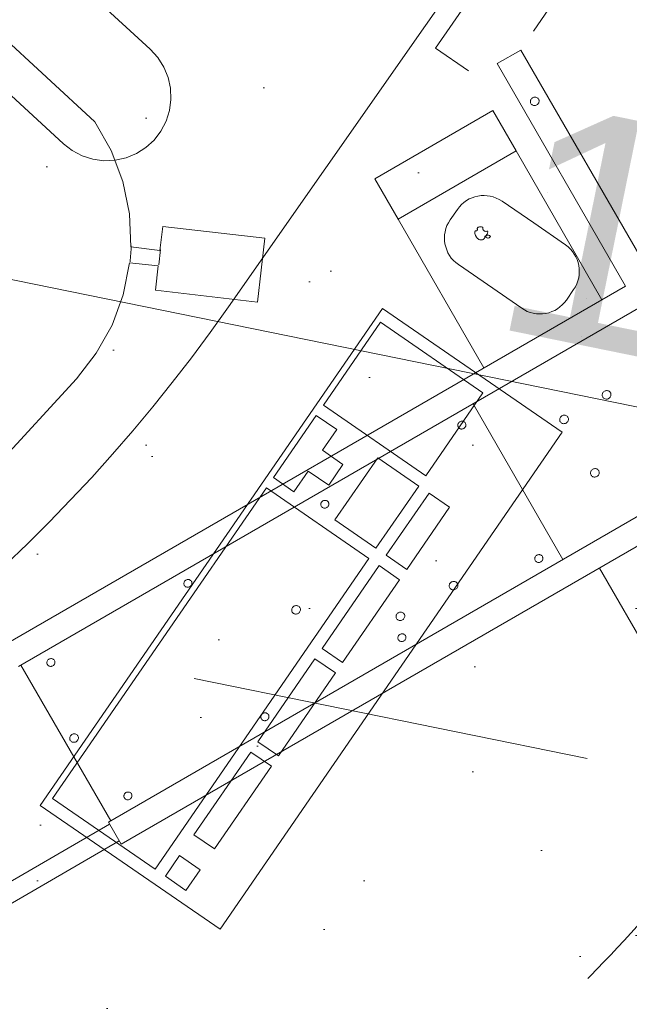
# Model space of a CAD drawing. Header units: millimetres. Extents: x -28656 to 67349, y -24410 to 39654.
# Tile 120 of 146: x 33715 to 34190, y 13414 to 14181. Entities that reach past the tile are written whole.
import ezdxf

# ---------------------------------------------------------------- set-up
doc = ezdxf.new("R2010")
doc.units = ezdxf.units.MM
doc.header["$MEASUREMENT"] = 0
for name, pattern in [('B0701', [234.119993, 155.999994, -78.119999]), ('B0703', [468.700004, 312.5, -156.200004]), ('Wipeout_Contour', [1000, 0, -1000])]:
    doc.linetypes.add(name, pattern=pattern)
for name, color, linetype in [('00 Bestaand', 7, 'Continuous'), ('New_43 Vloerafwerking', 7, 'Continuous'), ('New_43 Vloerafwerking Afdek-arcering', 7, 'Continuous'), ('New_82 Interieur', 7, 'Continuous'), ('New_83 Losse inrichting', 7, 'Continuous'), ('New_84 Vaste inrichting', 7, 'Continuous'), ('New_84 Vaste inrichting Afdek-arcering', 7, 'Continuous'), ('New_84 Vaste inrichting Doorsnede-arcering', 7, 'Continuous'), ('New_Info Algemeen', 7, 'Continuous'), ('New_Info Algemeen 2D arcering', 7, 'Continuous')]:
    doc.layers.add(name, color=color, linetype=linetype)
doc.styles.add('GENERATED_STYLE_2', font='txt')
doc.dimstyles.new('GENERATED_STYLE__1', dxfattribs={"dimtxt": 179.999995, "dimasz": 142.5, "dimexe": 0.18, "dimexo": 0.0625, "dimgap": 0.09, "dimtad": 1, "dimdec": 0, "dimzin": 0, "dimdsep": 46, "dimtxsty": 'GENERATED_STYLE_2', "dimblk": 'ARROWHEAD_11', "dimblk1": 'ARROWHEAD_11', "dimblk2": 'ARROWHEAD_11', "dimcen": 0.09, "dimse1": 1, "dimse2": 1, "dimclrd": 1, "dimclre": 1, "dimclrt": 2, "dimadec": 1, "dimazin": 0, "dimtfac": 1, "dimtdec": 4, "dimtmove": 0, "dimatfit": 3, "dimfxl": 1, "dimtolj": 1, "dimtzin": 0, "dimarcsym": 0})

# ---------------------------------------------------------------- blocks, each defined once
blk = doc.blocks.new('Slab_2_1', base_point=(25896.48, 17144.84))
at = {"layer": 'New_43 Vloerafwerking Afdek-arcering', "linetype": 'Continuous', "lineweight": 0, "true_color": 0x000000}
h = blk.add_hatch(dxfattribs=at)
h.set_pattern_fill('910_Puntjes_B_0001', color=18, style=0, pattern_type=2)
h.set_pattern_definition([(45, (0, 400), (-127.2792, 127.2792), [0, -120, 0, -180]), (110, (400, 400), (169.1447, 61.5636), [0, -88, 0, -152])])
h.paths.add_polyline_path([(25896.48, 17144.84), (30574.23, 16193.15), (30808.08, 14866.91), (30896.64, 14364.66), (30932.22, 14370.93, 0.668179), (34377.55, 13607.12), (34377.65, 13607.05), (34612.83, 13942.92), (33897.01, 14444.33), (34190.52, 15885.2), (34199.02, 15926.96), (33470.31, 16377.03), (33580.53, 16918.98), (31954.14, 17249.86), (32153.59, 18230.18), (26357.51, 19410.87), (26028.46, 17793.54)])
at = {"layer": 'New_43 Vloerafwerking', "color": 1, "linetype": 'Continuous', "lineweight": 0, "flags": 128}
blk.add_lwpolyline([(25896.48, 17144.84), (30574.23, 16193.15), (30808.08, 14866.91), (30896.64, 14364.66), (30932.22, 14370.93, 0.668179), (34377.55, 13607.12), (34377.65, 13607.05), (34612.83, 13942.92), (33897.01, 14444.33), (34190.52, 15885.2), (34199.02, 15926.96), (33470.31, 16377.03), (33580.53, 16918.98), (31954.14, 17249.86), (32153.59, 18230.18), (26357.51, 19410.87), (26028.46, 17793.54)], format="xyb", close=True, dxfattribs=at)
blk = doc.blocks.new('Slab_3_1', base_point=(25896.48, 17144.84))
at = {"layer": 'New_84 Vaste inrichting', "color": 1, "linetype": 'Continuous', "lineweight": 0, "flags": 128}
blk.add_lwpolyline([(25896.48, 17144.84), (30574.23, 16193.15), (30808.08, 14866.91), (30843.66, 14873.18), (30932.22, 14370.93, 0.668179), (34377.55, 13607.12), (34377.65, 13607.05), (34612.83, 13942.92), (33897.01, 14444.33), (34190.52, 15885.2), (34199.02, 15926.96), (33470.31, 16377.03), (33580.53, 16918.98), (31952.52, 17241.9), (32153.59, 18230.18), (26357.51, 19410.87), (26028.46, 17793.54)], format="xyb", close=True, dxfattribs=at)
blk = doc.blocks.new('Wall_15_1', base_point=(31154.32, 13755.67))
at = {"layer": 'New_84 Vaste inrichting Doorsnede-arcering', "linetype": 'Continuous', "lineweight": 0, "true_color": 0x000000}
h = blk.add_hatch(dxfattribs=at)
h.set_pattern_fill('325_Houtachtig_plaatmate_E0', color=18, style=0, pattern_type=2)
h.set_pattern_definition([(357.36006, (0, 0), (2.302964, 49.946935), [])])
h.paths.add_polyline_path([(31136.95, 13745.75, 0.550209), (34394.04, 13595.58), (34377.65, 13607.05, -0.550209), (31154.32, 13755.67)])
at = {"layer": 'New_84 Vaste inrichting', "color": 9, "linetype": 'Continuous', "lineweight": 0}
for radius in [1910, 1930]:
    blk.add_arc((32813.07, 14702.58), radius, 209.72013, 325, dxfattribs=at)
blk = doc.blocks.new('Wall_23_1', base_point=(34649.85, 13960.92))
at = {"layer": 'New_84 Vaste inrichting', "color": 9, "linetype": 'Continuous', "lineweight": 0, "flags": 128}
for points in [[(34649.85, 13960.92), (33936.96, 14460.09)], [(33896.97, 14444.14), (34629.2, 13931.43)], [(34629.2, 13931.43), (34639.53, 13946.17)]]:
    blk.add_lwpolyline(points, dxfattribs=at)
blk = doc.blocks.new('onderstel Hettich elektrisch verstelbaar_2')
at = {"layer": 'New_84 Vaste inrichting', "color": 1, "linetype": 'Continuous', "lineweight": 0}
for p, q in [((21.25, 649.99), (0, 649.99)), ((0, 649.99), (0, 69.99)), ((21.25, 449.99), (21.25, 649.99)), ((148.75, 620), (42.5, 620)), ((42.5, 620), (42.5, 583.8)), ((148.75, 583.8), (148.75, 620)), ((7.17, 609.99), (7.21, 610.5)), ((7.21, 609.49), (7.17, 609.99)), ((7.21, 610.5), (7.34, 611)), ((7.34, 608.99), (7.21, 609.49)), ((7.34, 611), (7.55, 611.47)), ((7.55, 608.52), (7.34, 608.99)), ((7.55, 611.47), (7.83, 611.9)), ((7.83, 608.08), (7.55, 608.52)), ((7.83, 611.9), (8.18, 612.29)), ((8.18, 607.7), (7.83, 608.08)), ((8.18, 612.29), (8.6, 612.62)), ((8.6, 607.36), (8.18, 607.7)), ((8.6, 612.62), (9.06, 612.89)), ((9.06, 607.1), (8.6, 607.36)), ((9.06, 612.89), (9.56, 613.08)), ((9.56, 606.9), (9.06, 607.1)), ((9.56, 613.08), (10.09, 613.2)), ((10.09, 606.78), (9.56, 606.9)), ((10.09, 613.2), (10.62, 613.24)), ((10.62, 606.74), (10.09, 606.78)), ((10.62, 613.24), (11.16, 613.2)), ((11.16, 606.78), (10.62, 606.74)), ((11.16, 613.2), (11.69, 613.08)), ((11.69, 606.9), (11.16, 606.78)), ((11.69, 613.08), (12.19, 612.89)), ((12.19, 607.1), (11.69, 606.9)), ((12.19, 612.89), (12.65, 612.62)), ((12.65, 607.36), (12.19, 607.1)), ((12.65, 612.62), (13.07, 612.29)), ((13.07, 607.7), (12.65, 607.36)), ((13.07, 612.29), (13.42, 611.9)), ((13.42, 608.08), (13.07, 607.7)), ((13.42, 611.9), (13.7, 611.47)), ((13.7, 608.52), (13.42, 608.08)), ((13.7, 611.47), (13.91, 611)), ((13.91, 608.99), (13.7, 608.52)), ((13.91, 611), (14.04, 610.5)), ((14.04, 609.49), (13.91, 608.99)), ((14.04, 610.5), (14.08, 609.99)), ((14.08, 609.99), (14.04, 609.49)), ((42.5, 583.8), (42.5, 449.99)), ((148.75, 583.8), (42.5, 583.8)), ((148.75, 449.99), (148.75, 583.8)), ((579.06, 449.99), (21.25, 449.99)), ((21.25, 429.99), (579.06, 429.99)), ((170, 429.99), (170, 289.99)), ((576.94, 289.99), (576.94, 429.99)), ((183.36, 421.76), (183.68, 422.12)), ((183.68, 422.12), (184.06, 422.42)), ((184.06, 422.42), (184.49, 422.67)), ((184.49, 422.67), (184.95, 422.85)), ((184.95, 422.85), (185.44, 422.96)), ((185.44, 422.96), (185.94, 422.99)), ((185.94, 422.99), (186.44, 422.96)), ((186.44, 422.96), (186.92, 422.85)), ((186.92, 422.85), (187.38, 422.67)), ((187.38, 422.67), (187.81, 422.42)), ((187.81, 422.42), (188.19, 422.12)), ((188.19, 422.12), (188.52, 421.76)), ((306.61, 421.76), (306.93, 422.12)), ((306.93, 422.12), (307.31, 422.42)), ((307.31, 422.42), (307.74, 422.67)), ((307.74, 422.67), (308.2, 422.85)), ((308.2, 422.85), (308.69, 422.96)), ((308.69, 422.96), (309.19, 422.99)), ((309.19, 422.99), (309.69, 422.96)), ((309.69, 422.96), (310.17, 422.85)), ((310.17, 422.85), (310.63, 422.67)), ((310.63, 422.67), (311.06, 422.42)), ((311.06, 422.42), (311.44, 422.12)), ((311.44, 422.12), (311.77, 421.76)), ((429.86, 421.76), (430.18, 422.12)), ((430.18, 422.12), (430.56, 422.42)), ((430.56, 422.42), (430.99, 422.67)), ((430.99, 422.67), (431.45, 422.85)), ((431.45, 422.85), (431.94, 422.96)), ((431.94, 422.96), (432.44, 422.99)), ((432.44, 422.99), (432.94, 422.96)), ((432.94, 422.96), (433.42, 422.85)), ((433.42, 422.85), (433.88, 422.67)), ((433.88, 422.67), (434.31, 422.42)), ((434.31, 422.42), (434.69, 422.12)), ((434.69, 422.12), (435.02, 421.76)), ((553.11, 421.76), (553.43, 422.12)), ((553.43, 422.12), (553.81, 422.42)), ((553.81, 422.42), (554.24, 422.67)), ((554.24, 422.67), (554.7, 422.85)), ((554.7, 422.85), (555.19, 422.96)), ((555.19, 422.96), (555.69, 422.99)), ((555.69, 422.99), (556.19, 422.96)), ((556.19, 422.96), (556.67, 422.85)), ((556.67, 422.85), (557.13, 422.67)), ((557.13, 422.67), (557.56, 422.42)), ((557.56, 422.42), (557.94, 422.12)), ((557.94, 422.12), (558.27, 421.76)), ((182.75, 419.99), (182.79, 420.46)), ((182.79, 419.52), (182.75, 419.99)), ((182.79, 420.46), (182.91, 420.92)), ((182.91, 419.07), (182.79, 419.52)), ((182.91, 420.92), (183.1, 421.36)), ((183.1, 418.63), (182.91, 419.07)), ((183.1, 421.36), (183.36, 421.76)), ((183.36, 418.23), (183.1, 418.63)), ((183.68, 417.87), (183.36, 418.23)), ((184.06, 417.57), (183.68, 417.87)), ((184.49, 417.32), (184.06, 417.57)), ((184.95, 417.14), (184.49, 417.32)), ((185.44, 417.03), (184.95, 417.14)), ((185.94, 416.99), (185.44, 417.03)), ((186.44, 417.03), (185.94, 416.99)), ((186.92, 417.14), (186.44, 417.03)), ((187.38, 417.32), (186.92, 417.14)), ((187.81, 417.57), (187.38, 417.32)), ((188.19, 417.87), (187.81, 417.57)), ((188.52, 418.23), (188.19, 417.87)), ((188.52, 421.76), (188.78, 421.36)), ((188.78, 418.63), (188.52, 418.23)), ((188.78, 421.36), (188.97, 420.92)), ((188.97, 419.07), (188.78, 418.63)), ((188.97, 420.92), (189.09, 420.46)), ((189.09, 419.52), (188.97, 419.07)), ((189.09, 420.46), (189.12, 419.99)), ((189.12, 419.99), (189.09, 419.52)), ((306, 419.99), (306.04, 420.46)), ((306.04, 419.52), (306, 419.99)), ((306.04, 420.46), (306.16, 420.92)), ((306.16, 419.07), (306.04, 419.52)), ((306.16, 420.92), (306.35, 421.36)), ((306.35, 418.63), (306.16, 419.07)), ((306.35, 421.36), (306.61, 421.76)), ((306.61, 418.23), (306.35, 418.63)), ((306.93, 417.87), (306.61, 418.23)), ((307.31, 417.57), (306.93, 417.87)), ((307.74, 417.32), (307.31, 417.57)), ((308.2, 417.14), (307.74, 417.32)), ((308.69, 417.03), (308.2, 417.14)), ((309.19, 416.99), (308.69, 417.03)), ((309.69, 417.03), (309.19, 416.99)), ((310.17, 417.14), (309.69, 417.03)), ((310.63, 417.32), (310.17, 417.14)), ((311.06, 417.57), (310.63, 417.32)), ((311.44, 417.87), (311.06, 417.57)), ((311.77, 418.23), (311.44, 417.87)), ((311.77, 421.76), (312.03, 421.36)), ((312.03, 418.63), (311.77, 418.23)), ((312.03, 421.36), (312.22, 420.92)), ((312.22, 419.07), (312.03, 418.63)), ((312.22, 420.92), (312.34, 420.46)), ((312.34, 419.52), (312.22, 419.07)), ((312.34, 420.46), (312.38, 419.99)), ((312.38, 419.99), (312.34, 419.52)), ((429.25, 419.99), (429.29, 420.46)), ((429.29, 419.52), (429.25, 419.99)), ((429.29, 420.46), (429.41, 420.92)), ((429.41, 419.07), (429.29, 419.52)), ((429.41, 420.92), (429.6, 421.36)), ((429.6, 418.63), (429.41, 419.07)), ((429.6, 421.36), (429.86, 421.76)), ((429.86, 418.23), (429.6, 418.63)), ((430.18, 417.87), (429.86, 418.23)), ((430.56, 417.57), (430.18, 417.87)), ((430.99, 417.32), (430.56, 417.57)), ((431.45, 417.14), (430.99, 417.32)), ((431.94, 417.03), (431.45, 417.14)), ((432.44, 416.99), (431.94, 417.03)), ((432.94, 417.03), (432.44, 416.99)), ((433.42, 417.14), (432.94, 417.03)), ((433.88, 417.32), (433.42, 417.14)), ((434.31, 417.57), (433.88, 417.32)), ((434.69, 417.87), (434.31, 417.57)), ((435.02, 418.23), (434.69, 417.87)), ((435.02, 421.76), (435.28, 421.36)), ((435.28, 418.63), (435.02, 418.23)), ((435.28, 421.36), (435.47, 420.92)), ((435.47, 419.07), (435.28, 418.63)), ((435.47, 420.92), (435.59, 420.46)), ((435.59, 419.52), (435.47, 419.07)), ((435.59, 420.46), (435.63, 419.99)), ((435.63, 419.99), (435.59, 419.52)), ((552.5, 419.99), (552.54, 420.46)), ((552.54, 419.52), (552.5, 419.99)), ((552.54, 420.46), (552.66, 420.92)), ((552.66, 419.07), (552.54, 419.52)), ((552.66, 420.92), (552.85, 421.36)), ((552.85, 418.63), (552.66, 419.07)), ((552.85, 421.36), (553.11, 421.76)), ((553.11, 418.23), (552.85, 418.63)), ((553.43, 417.87), (553.11, 418.23)), ((553.81, 417.57), (553.43, 417.87)), ((554.24, 417.32), (553.81, 417.57)), ((554.7, 417.14), (554.24, 417.32)), ((555.19, 417.03), (554.7, 417.14)), ((555.69, 416.99), (555.19, 417.03)), ((556.19, 417.03), (555.69, 416.99)), ((556.67, 417.14), (556.19, 417.03)), ((557.13, 417.32), (556.67, 417.14)), ((557.56, 417.57), (557.13, 417.32)), ((557.94, 417.87), (557.56, 417.57)), ((558.27, 418.23), (557.94, 417.87)), ((558.27, 421.76), (558.53, 421.36)), ((558.53, 418.63), (558.27, 418.23)), ((558.53, 421.36), (558.72, 420.92)), ((558.72, 419.07), (558.53, 418.63)), ((558.72, 420.92), (558.84, 420.46)), ((558.84, 419.52), (558.72, 419.07)), ((558.84, 420.46), (558.88, 419.99)), ((558.88, 419.99), (558.84, 419.52)), ((73.05, 383.99), (73.09, 384.5)), ((73.09, 383.49), (73.05, 383.99)), ((73.09, 384.5), (73.22, 385)), ((73.22, 382.99), (73.09, 383.49)), ((73.22, 385), (73.42, 385.47)), ((73.42, 385.47), (73.71, 385.9)), ((73.71, 385.9), (74.06, 386.29)), ((74.06, 386.29), (74.47, 386.62)), ((74.47, 386.62), (74.93, 386.89)), ((74.93, 386.89), (75.43, 387.08)), ((75.43, 387.08), (75.96, 387.2)), ((75.96, 387.2), (76.5, 387.24)), ((76.5, 387.24), (77.04, 387.2)), ((77.04, 387.2), (77.57, 387.08)), ((77.57, 387.08), (78.07, 386.89)), ((78.07, 386.89), (78.53, 386.62)), ((78.53, 386.62), (78.94, 386.29)), ((78.94, 386.29), (79.29, 385.9)), ((79.29, 385.9), (79.58, 385.47)), ((79.58, 385.47), (79.78, 385)), ((79.78, 385), (79.91, 384.5)), ((79.91, 383.49), (79.78, 382.99)), ((79.91, 384.5), (79.95, 383.99)), ((79.95, 383.99), (79.91, 383.49)), ((111.3, 383.99), (111.34, 384.5)), ((111.34, 383.49), (111.3, 383.99)), ((111.34, 384.5), (111.47, 385)), ((111.47, 382.99), (111.34, 383.49)), ((111.47, 385), (111.67, 385.47)), ((111.67, 385.47), (111.96, 385.9)), ((111.96, 385.9), (112.31, 386.29)), ((112.31, 386.29), (112.72, 386.62)), ((112.72, 386.62), (113.18, 386.89)), ((113.18, 386.89), (113.68, 387.08)), ((113.68, 387.08), (114.21, 387.2)), ((114.21, 387.2), (114.75, 387.24)), ((114.75, 387.24), (115.29, 387.2)), ((115.29, 387.2), (115.82, 387.08)), ((115.82, 387.08), (116.32, 386.89)), ((116.32, 386.89), (116.78, 386.62)), ((116.78, 386.62), (117.19, 386.29)), ((117.19, 386.29), (117.54, 385.9)), ((117.54, 385.9), (117.83, 385.47)), ((117.83, 385.47), (118.03, 385)), ((118.03, 385), (118.16, 384.5)), ((118.16, 383.49), (118.03, 382.99)), ((118.16, 384.5), (118.2, 383.99)), ((118.2, 383.99), (118.16, 383.49)), ((73.42, 382.52), (73.22, 382.99)), ((73.71, 382.08), (73.42, 382.52)), ((74.06, 381.7), (73.71, 382.08)), ((74.47, 381.36), (74.06, 381.7)), ((74.93, 381.1), (74.47, 381.36)), ((75.43, 380.9), (74.93, 381.1)), ((75.96, 380.78), (75.43, 380.9)), ((76.5, 380.74), (75.96, 380.78)), ((77.04, 380.78), (76.5, 380.74)), ((77.57, 380.9), (77.04, 380.78)), ((78.07, 381.1), (77.57, 380.9)), ((78.53, 381.36), (78.07, 381.1)), ((78.94, 381.7), (78.53, 381.36)), ((79.29, 382.08), (78.94, 381.7)), ((79.58, 382.52), (79.29, 382.08)), ((79.78, 382.99), (79.58, 382.52)), ((111.67, 382.52), (111.47, 382.99)), ((111.96, 382.08), (111.67, 382.52)), ((112.31, 381.7), (111.96, 382.08)), ((112.72, 381.36), (112.31, 381.7)), ((113.18, 381.1), (112.72, 381.36)), ((113.68, 380.9), (113.18, 381.1)), ((114.21, 380.78), (113.68, 380.9)), ((114.75, 380.74), (114.21, 380.78)), ((115.29, 380.78), (114.75, 380.74)), ((115.82, 380.9), (115.29, 380.78)), ((116.32, 381.1), (115.82, 380.9)), ((116.78, 381.36), (116.32, 381.1)), ((117.19, 381.7), (116.78, 381.36)), ((117.54, 382.08), (117.19, 381.7)), ((117.83, 382.52), (117.54, 382.08)), ((118.03, 382.99), (117.83, 382.52)), ((366.3, 359.99), (366.34, 360.5)), ((366.34, 360.5), (366.47, 361)), ((366.47, 361), (366.67, 361.47)), ((366.67, 361.47), (366.96, 361.9)), ((366.96, 361.9), (367.31, 362.29)), ((367.31, 362.29), (367.72, 362.62)), ((367.72, 362.62), (368.18, 362.89)), ((368.18, 362.89), (368.68, 363.08)), ((368.68, 363.08), (369.21, 363.2)), ((369.21, 363.2), (369.75, 363.24)), ((369.75, 363.24), (370.29, 363.2)), ((370.29, 363.2), (370.82, 363.08)), ((370.82, 363.08), (371.32, 362.89)), ((371.32, 362.89), (371.78, 362.62)), ((371.78, 362.62), (372.19, 362.29)), ((372.19, 362.29), (372.54, 361.9)), ((372.54, 361.9), (372.83, 361.47)), ((372.83, 361.47), (373.03, 361)), ((373.03, 361), (373.16, 360.5)), ((373.16, 360.5), (373.2, 359.99)), ((566.05, 359.99), (566.09, 360.5)), ((566.09, 360.5), (566.22, 361)), ((566.22, 361), (566.42, 361.47)), ((566.42, 361.47), (566.71, 361.9)), ((566.71, 361.9), (567.06, 362.29)), ((567.06, 362.29), (567.47, 362.62)), ((567.47, 362.62), (567.93, 362.89)), ((567.93, 362.89), (568.43, 363.08)), ((568.43, 363.08), (568.96, 363.2)), ((568.96, 363.2), (569.5, 363.24)), ((569.5, 363.24), (570.04, 363.2)), ((570.04, 363.2), (570.57, 363.08)), ((570.57, 363.08), (571.07, 362.89)), ((571.07, 362.89), (571.53, 362.62)), ((571.53, 362.62), (571.94, 362.29)), ((571.94, 362.29), (572.29, 361.9)), ((572.29, 361.9), (572.58, 361.47)), ((572.58, 361.47), (572.78, 361)), ((572.78, 361), (572.91, 360.5)), ((572.91, 360.5), (572.95, 359.99)), ((366.34, 359.49), (366.3, 359.99)), ((366.47, 358.99), (366.34, 359.49)), ((366.67, 358.52), (366.47, 358.99)), ((366.96, 358.08), (366.67, 358.52)), ((367.31, 357.7), (366.96, 358.08)), ((367.72, 357.36), (367.31, 357.7)), ((368.18, 357.1), (367.72, 357.36)), ((368.68, 356.9), (368.18, 357.1)), ((369.21, 356.78), (368.68, 356.9)), ((369.75, 356.74), (369.21, 356.78)), ((370.29, 356.78), (369.75, 356.74)), ((370.82, 356.9), (370.29, 356.78)), ((371.32, 357.1), (370.82, 356.9)), ((371.78, 357.36), (371.32, 357.1)), ((372.19, 357.7), (371.78, 357.36)), ((372.54, 358.08), (372.19, 357.7)), ((372.83, 358.52), (372.54, 358.08)), ((373.03, 358.99), (372.83, 358.52)), ((373.16, 359.49), (373.03, 358.99)), ((373.2, 359.99), (373.16, 359.49)), ((566.09, 359.49), (566.05, 359.99)), ((566.22, 358.99), (566.09, 359.49)), ((566.42, 358.52), (566.22, 358.99)), ((566.71, 358.08), (566.42, 358.52)), ((567.06, 357.7), (566.71, 358.08)), ((567.47, 357.36), (567.06, 357.7)), ((567.93, 357.1), (567.47, 357.36)), ((568.43, 356.9), (567.93, 357.1)), ((568.96, 356.78), (568.43, 356.9)), ((569.5, 356.74), (568.96, 356.78)), ((570.04, 356.78), (569.5, 356.74)), ((570.57, 356.9), (570.04, 356.78)), ((571.07, 357.1), (570.57, 356.9)), ((571.53, 357.36), (571.07, 357.1)), ((571.94, 357.7), (571.53, 357.36)), ((572.29, 358.08), (571.94, 357.7)), ((572.58, 358.52), (572.29, 358.08)), ((572.78, 358.99), (572.58, 358.52)), ((572.91, 359.49), (572.78, 358.99)), ((572.95, 359.99), (572.91, 359.49)), ((111.47, 337), (111.67, 337.47)), ((111.67, 337.47), (111.96, 337.9)), ((111.96, 337.9), (112.31, 338.29)), ((112.31, 338.29), (112.72, 338.62)), ((112.72, 338.62), (113.18, 338.89)), ((113.18, 338.89), (113.68, 339.08)), ((113.68, 339.08), (114.21, 339.2)), ((114.21, 339.2), (114.75, 339.24)), ((114.75, 339.24), (115.29, 339.2)), ((115.29, 339.2), (115.82, 339.08)), ((115.82, 339.08), (116.32, 338.89)), ((116.32, 338.89), (116.78, 338.62)), ((116.78, 338.62), (117.19, 338.29)), ((117.19, 338.29), (117.54, 337.9)), ((117.54, 337.9), (117.83, 337.47)), ((117.83, 337.47), (118.03, 337)), ((111.3, 335.99), (111.34, 336.5)), ((111.34, 335.49), (111.3, 335.99)), ((111.34, 336.5), (111.47, 337)), ((111.47, 334.99), (111.34, 335.49)), ((111.67, 334.52), (111.47, 334.99)), ((111.96, 334.08), (111.67, 334.52)), ((112.31, 333.7), (111.96, 334.08)), ((112.72, 333.36), (112.31, 333.7)), ((113.18, 333.1), (112.72, 333.36)), ((113.68, 332.9), (113.18, 333.1)), ((114.21, 332.78), (113.68, 332.9)), ((114.75, 332.74), (114.21, 332.78)), ((115.29, 332.78), (114.75, 332.74)), ((115.82, 332.9), (115.29, 332.78)), ((116.32, 333.1), (115.82, 332.9)), ((116.78, 333.36), (116.32, 333.1)), ((117.19, 333.7), (116.78, 333.36)), ((117.54, 334.08), (117.19, 333.7)), ((117.83, 334.52), (117.54, 334.08)), ((118.03, 334.99), (117.83, 334.52)), ((118.03, 337), (118.16, 336.5)), ((118.16, 335.49), (118.03, 334.99)), ((118.16, 336.5), (118.2, 335.99)), ((118.2, 335.99), (118.16, 335.49)), ((250.59, 314.99), (250.63, 315.5)), ((250.63, 314.49), (250.59, 314.99)), ((250.63, 315.5), (250.76, 316)), ((250.76, 313.99), (250.63, 314.49)), ((250.76, 316), (250.97, 316.47)), ((250.97, 316.47), (251.25, 316.9)), ((251.25, 316.9), (251.6, 317.29)), ((251.6, 317.29), (252.01, 317.62)), ((252.01, 317.62), (252.48, 317.89)), ((252.48, 317.89), (252.98, 318.08)), ((252.98, 318.08), (253.5, 318.2)), ((253.5, 318.2), (254.04, 318.24)), ((254.04, 318.24), (254.58, 318.2)), ((254.58, 318.2), (255.11, 318.08)), ((255.11, 318.08), (255.61, 317.89)), ((255.61, 317.89), (256.07, 317.62)), ((256.07, 317.62), (256.49, 317.29)), ((256.49, 317.29), (256.84, 316.9)), ((256.84, 316.9), (257.12, 316.47)), ((257.12, 316.47), (257.33, 316)), ((257.33, 316), (257.45, 315.5)), ((257.45, 314.49), (257.33, 313.99)), ((257.45, 315.5), (257.5, 314.99)), ((257.5, 314.99), (257.45, 314.49)), ((298.4, 314.99), (298.45, 315.5)), ((298.45, 314.49), (298.4, 314.99)), ((298.45, 315.5), (298.57, 316)), ((298.57, 313.99), (298.45, 314.49)), ((298.57, 316), (298.78, 316.47)), ((298.78, 316.47), (299.06, 316.9)), ((299.06, 316.9), (299.41, 317.29)), ((299.41, 317.29), (299.83, 317.62)), ((299.83, 317.62), (300.29, 317.89)), ((300.29, 317.89), (300.79, 318.08)), ((300.79, 318.08), (301.32, 318.2)), ((301.32, 318.2), (301.86, 318.24)), ((301.86, 318.24), (302.4, 318.2)), ((302.4, 318.2), (302.92, 318.08)), ((302.92, 318.08), (303.42, 317.89)), ((303.42, 317.89), (303.89, 317.62)), ((303.89, 317.62), (304.3, 317.29)), ((304.3, 317.29), (304.65, 316.9)), ((304.65, 316.9), (304.93, 316.47)), ((304.93, 316.47), (305.14, 316)), ((305.14, 316), (305.27, 315.5)), ((305.27, 314.49), (305.14, 313.99)), ((305.27, 315.5), (305.31, 314.99)), ((305.31, 314.99), (305.27, 314.49)), ((250.97, 313.52), (250.76, 313.99)), ((251.25, 313.08), (250.97, 313.52)), ((251.6, 312.7), (251.25, 313.08)), ((252.01, 312.36), (251.6, 312.7)), ((252.48, 312.1), (252.01, 312.36)), ((252.98, 311.9), (252.48, 312.1)), ((253.5, 311.78), (252.98, 311.9)), ((254.04, 311.74), (253.5, 311.78)), ((254.58, 311.78), (254.04, 311.74)), ((255.11, 311.9), (254.58, 311.78)), ((255.61, 312.1), (255.11, 311.9)), ((256.07, 312.36), (255.61, 312.1)), ((256.49, 312.7), (256.07, 312.36)), ((256.84, 313.08), (256.49, 312.7)), ((257.12, 313.52), (256.84, 313.08)), ((257.33, 313.99), (257.12, 313.52)), ((298.78, 313.52), (298.57, 313.99)), ((299.06, 313.08), (298.78, 313.52)), ((299.41, 312.7), (299.06, 313.08)), ((299.83, 312.36), (299.41, 312.7)), ((300.29, 312.1), (299.83, 312.36)), ((300.79, 311.9), (300.29, 312.1)), ((301.32, 311.78), (300.79, 311.9)), ((301.86, 311.74), (301.32, 311.78)), ((302.4, 311.78), (301.86, 311.74)), ((302.92, 311.9), (302.4, 311.78)), ((303.42, 312.1), (302.92, 311.9)), ((303.89, 312.36), (303.42, 312.1)), ((304.3, 312.7), (303.89, 312.36)), ((304.65, 313.08), (304.3, 312.7)), ((304.93, 313.52), (304.65, 313.08)), ((305.14, 313.99), (304.93, 313.52)), ((182.75, 299.99), (182.79, 300.46)), ((182.79, 299.52), (182.75, 299.99)), ((182.79, 300.46), (182.91, 300.92)), ((182.91, 299.07), (182.79, 299.52)), ((182.91, 300.92), (183.1, 301.36)), ((183.1, 301.36), (183.36, 301.76)), ((183.36, 301.76), (183.68, 302.12)), ((183.68, 302.12), (184.06, 302.42)), ((184.06, 302.42), (184.49, 302.67)), ((184.49, 302.67), (184.95, 302.85)), ((184.95, 302.85), (185.44, 302.96)), ((185.44, 302.96), (185.94, 302.99)), ((185.94, 302.99), (186.44, 302.96)), ((186.44, 302.96), (186.92, 302.85)), ((186.92, 302.85), (187.38, 302.67)), ((187.38, 302.67), (187.81, 302.42)), ((187.81, 302.42), (188.19, 302.12)), ((188.19, 302.12), (188.52, 301.76)), ((188.52, 301.76), (188.78, 301.36)), ((188.78, 301.36), (188.97, 300.92)), ((188.97, 300.92), (189.09, 300.46)), ((189.09, 299.52), (188.97, 299.07)), ((189.09, 300.46), (189.12, 299.99)), ((189.12, 299.99), (189.09, 299.52)), ((306, 299.99), (306.04, 300.46)), ((306.04, 299.52), (306, 299.99)), ((306.04, 300.46), (306.16, 300.92)), ((306.16, 299.07), (306.04, 299.52)), ((306.16, 300.92), (306.35, 301.36)), ((306.35, 301.36), (306.61, 301.76)), ((306.61, 301.76), (306.93, 302.12)), ((306.93, 302.12), (307.31, 302.42)), ((307.31, 302.42), (307.74, 302.67)), ((307.74, 302.67), (308.2, 302.85)), ((308.2, 302.85), (308.69, 302.96)), ((308.69, 302.96), (309.19, 302.99)), ((309.19, 302.99), (309.69, 302.96)), ((309.69, 302.96), (310.17, 302.85)), ((310.17, 302.85), (310.63, 302.67)), ((310.63, 302.67), (311.06, 302.42)), ((311.06, 302.42), (311.44, 302.12)), ((311.44, 302.12), (311.77, 301.76)), ((311.77, 301.76), (312.03, 301.36)), ((312.03, 301.36), (312.22, 300.92)), ((312.22, 300.92), (312.34, 300.46)), ((312.34, 299.52), (312.22, 299.07)), ((312.34, 300.46), (312.38, 299.99)), ((312.38, 299.99), (312.34, 299.52)), ((429.25, 299.99), (429.29, 300.46)), ((429.29, 299.52), (429.25, 299.99)), ((429.29, 300.46), (429.41, 300.92)), ((429.41, 299.07), (429.29, 299.52)), ((429.41, 300.92), (429.6, 301.36)), ((429.6, 301.36), (429.86, 301.76)), ((429.86, 301.76), (430.18, 302.12)), ((430.18, 302.12), (430.56, 302.42)), ((430.56, 302.42), (430.99, 302.67)), ((430.99, 302.67), (431.45, 302.85)), ((431.45, 302.85), (431.94, 302.96)), ((431.94, 302.96), (432.44, 302.99)), ((432.44, 302.99), (432.94, 302.96)), ((432.94, 302.96), (433.42, 302.85)), ((433.42, 302.85), (433.88, 302.67)), ((433.88, 302.67), (434.31, 302.42)), ((434.31, 302.42), (434.69, 302.12)), ((434.69, 302.12), (435.02, 301.76)), ((435.02, 301.76), (435.28, 301.36)), ((435.28, 301.36), (435.47, 300.92)), ((435.47, 300.92), (435.59, 300.46)), ((435.59, 299.52), (435.47, 299.07)), ((435.59, 300.46), (435.63, 299.99)), ((435.63, 299.99), (435.59, 299.52)), ((552.5, 299.99), (552.54, 300.46)), ((552.54, 299.52), (552.5, 299.99)), ((552.54, 300.46), (552.66, 300.92)), ((552.66, 299.07), (552.54, 299.52)), ((552.66, 300.92), (552.85, 301.36)), ((552.85, 301.36), (553.11, 301.76)), ((553.11, 301.76), (553.43, 302.12)), ((553.43, 302.12), (553.81, 302.42)), ((553.81, 302.42), (554.24, 302.67)), ((554.24, 302.67), (554.7, 302.85)), ((554.7, 302.85), (555.19, 302.96)), ((555.19, 302.96), (555.69, 302.99)), ((555.69, 302.99), (556.19, 302.96)), ((556.19, 302.96), (556.67, 302.85)), ((556.67, 302.85), (557.13, 302.67)), ((557.13, 302.67), (557.56, 302.42)), ((557.56, 302.42), (557.94, 302.12)), ((557.94, 302.12), (558.27, 301.76)), ((558.27, 301.76), (558.53, 301.36)), ((558.53, 301.36), (558.72, 300.92)), ((558.72, 300.92), (558.84, 300.46)), ((558.84, 299.52), (558.72, 299.07)), ((558.84, 300.46), (558.88, 299.99)), ((558.88, 299.99), (558.84, 299.52)), ((183.1, 298.63), (182.91, 299.07)), ((183.36, 298.23), (183.1, 298.63)), ((183.68, 297.87), (183.36, 298.23)), ((184.06, 297.57), (183.68, 297.87)), ((184.49, 297.32), (184.06, 297.57)), ((184.95, 297.14), (184.49, 297.32)), ((185.44, 297.03), (184.95, 297.14)), ((185.94, 296.99), (185.44, 297.03)), ((186.44, 297.03), (185.94, 296.99)), ((186.92, 297.14), (186.44, 297.03)), ((187.38, 297.32), (186.92, 297.14)), ((187.81, 297.57), (187.38, 297.32)), ((188.19, 297.87), (187.81, 297.57)), ((188.52, 298.23), (188.19, 297.87)), ((188.78, 298.63), (188.52, 298.23)), ((188.97, 299.07), (188.78, 298.63)), ((306.35, 298.63), (306.16, 299.07)), ((306.61, 298.23), (306.35, 298.63)), ((306.93, 297.87), (306.61, 298.23)), ((307.31, 297.57), (306.93, 297.87)), ((307.74, 297.32), (307.31, 297.57)), ((308.2, 297.14), (307.74, 297.32)), ((308.69, 297.03), (308.2, 297.14)), ((309.19, 296.99), (308.69, 297.03)), ((309.69, 297.03), (309.19, 296.99)), ((310.17, 297.14), (309.69, 297.03)), ((310.63, 297.32), (310.17, 297.14)), ((311.06, 297.57), (310.63, 297.32)), ((311.44, 297.87), (311.06, 297.57)), ((311.77, 298.23), (311.44, 297.87)), ((312.03, 298.63), (311.77, 298.23)), ((312.22, 299.07), (312.03, 298.63)), ((429.6, 298.63), (429.41, 299.07)), ((429.86, 298.23), (429.6, 298.63)), ((430.18, 297.87), (429.86, 298.23)), ((430.56, 297.57), (430.18, 297.87)), ((430.99, 297.32), (430.56, 297.57)), ((431.45, 297.14), (430.99, 297.32)), ((431.94, 297.03), (431.45, 297.14)), ((432.44, 296.99), (431.94, 297.03)), ((432.94, 297.03), (432.44, 296.99)), ((433.42, 297.14), (432.94, 297.03)), ((433.88, 297.32), (433.42, 297.14)), ((434.31, 297.57), (433.88, 297.32)), ((434.69, 297.87), (434.31, 297.57)), ((435.02, 298.23), (434.69, 297.87)), ((435.28, 298.63), (435.02, 298.23)), ((435.47, 299.07), (435.28, 298.63)), ((552.85, 298.63), (552.66, 299.07)), ((553.11, 298.23), (552.85, 298.63)), ((553.43, 297.87), (553.11, 298.23)), ((553.81, 297.57), (553.43, 297.87)), ((554.24, 297.32), (553.81, 297.57)), ((554.7, 297.14), (554.24, 297.32)), ((555.19, 297.03), (554.7, 297.14)), ((555.69, 296.99), (555.19, 297.03)), ((556.19, 297.03), (555.69, 296.99)), ((556.67, 297.14), (556.19, 297.03)), ((557.13, 297.32), (556.67, 297.14)), ((557.56, 297.57), (557.13, 297.32)), ((557.94, 297.87), (557.56, 297.57)), ((558.27, 298.23), (557.94, 297.87)), ((558.53, 298.63), (558.27, 298.23)), ((558.72, 299.07), (558.53, 298.63)), ((579.06, 289.99), (21.25, 289.99)), ((579.06, 269.99), (579.06, 289.99)), ((1120.94, 287.99), (579.06, 287.99)), ((21.25, 269.99), (579.06, 269.99)), ((148.75, 136.19), (148.75, 269.99)), ((579.06, 272.99), (1120.94, 272.99))]:
    blk.add_line(p, q, dxfattribs=at)
blk = doc.blocks.new('Bureaustoel 01 20')
at = {"layer": 'New_83 Losse inrichting', "color": 1, "linetype": 'Continuous', "lineweight": 0}
for p, q in [((664.18, 420.97), (664.18, 184.95)), ((634.93, 375.19), (634.93, 191.39)), ((734.9, 191.39), (734.9, 375.19)), ((634.93, 191.39), (635.69, 182.7)), ((664.18, 184.95), (656.35, 160.42)), ((734.14, 182.7), (734.9, 191.39)), ((635.69, 182.7), (637.94, 174.28)), ((731.88, 174.28), (734.14, 182.7)), ((637.94, 174.28), (641.63, 166.38)), ((728.2, 166.38), (731.88, 174.28)), ((641.63, 166.38), (646.62, 159.23)), ((723.2, 159.23), (728.2, 166.38)), ((656.35, 160.42), (644.72, 137.44)), ((646.62, 159.23), (652.78, 153.07)), ((717.04, 153.07), (723.2, 159.23)), ((652.78, 153.07), (659.92, 148.07)), ((659.92, 148.07), (667.82, 144.38)), ((702.01, 144.38), (709.9, 148.07)), ((709.9, 148.07), (717.04, 153.07)), ((667.82, 144.38), (676.23, 142.12)), ((676.23, 142.12), (684.91, 141.36)), ((684.91, 141.36), (693.59, 142.12)), ((693.59, 142.12), (702.01, 144.38)), ((644.72, 137.44), (629.59, 116.6)), ((629.59, 116.6), (611.34, 98.42)), ((611.34, 98.42), (624.55, 79.71)), ((601.43, 90.66), (579.91, 77.54)), ((614.85, 72.65), (601.43, 90.66)), ((624.55, 79.71), (639.92, 90.89)), ((639.92, 90.89), (686.91, 26.11)), ((579.91, 77.54), (556.61, 67.94)), ((625.51, 80.04), (615.81, 72.98)), ((599.49, 61.47), (614.85, 72.65)), ((532.11, 62.08), (506.99, 60.1)), ((556.61, 67.94), (532.11, 62.08)), ((646.48, -3.31), (599.49, 61.47)), ((506.99, 60.1), (322.12, 60.1)), ((686.91, 26.11), (646.48, -3.31))]:
    blk.add_line(p, q, dxfattribs=at)
blk.add_ellipse((507.91, 222.06), major_axis=(0, 161.62), ratio=0.999212, start_param=3.766482, end_param=3.844455, dxfattribs=at)
blk = doc.blocks.new('Slab_15_1', base_point=(32536.59, 13432.32))
at = {"layer": 'New_84 Vaste inrichting', "color": 1, "linetype": 'Continuous', "lineweight": 0, "flags": 128}
blk.add_lwpolyline([(32536.59, 13432.32, 0.302297), (33877.97, 13956.93), (34107.4, 14284.59), (34598.89, 13940.44), (34369.46, 13612.78, -0.302628), (32406.72, 12846.54)], format="xyb", close=True, dxfattribs=at)
blk = doc.blocks.new('Slab_18_1', base_point=(30906.86, 13328.23))
at = {"layer": 'New_84 Vaste inrichting', "color": 1, "linetype": 'Continuous', "lineweight": 0, "flags": 128}
blk.add_lwpolyline([(30906.86, 13328.23, -0.295222), (30904.11, 13382.47), (31119.63, 13755.75, -0.57898), (31154.32, 13755.67, 0.550209), (34377.65, 13607.05), (34633.48, 13972.41), (34952.94, 13748.69, -0.414199), (34965.22, 13679.06), (34738.08, 13354.67, -0.516188)], format="xyb", close=True, dxfattribs=at)
blk = doc.blocks.new('Wall_94_1', base_point=(34649.85, 13960.92))
at = {"color": 254, "linetype": 'Wipeout_Contour', "lineweight": 0, "ltscale": 148383.48132}
blk.add_wipeout([(34638.38, 13944.54), (33925.46, 14443.72), (33903.25, 14434.86), (34626.91, 13928.15)], dxfattribs=at).dxf.layer = 'New_84 Vaste inrichting Afdek-arcering'
at = {"layer": 'New_84 Vaste inrichting', "color": 9, "linetype": 'Continuous', "lineweight": 0, "flags": 128}
for points in [[(34638.38, 13944.54), (33925.46, 14443.72)], [(33903.25, 14434.86), (34626.91, 13928.15)], [(34626.91, 13928.15), (34638.38, 13944.54)]]:
    blk.add_lwpolyline(points, dxfattribs=at)
blk = doc.blocks.new('Toetsenbord 20_2')
at = {"layer": 'New_83 Losse inrichting', "color": 1, "linetype": 'Continuous', "lineweight": 0}
for p, q in [((0, 170), (0, 0)), ((470, 170), (0, 170)), ((470, 0), (470, 170)), ((29.38, 130.91), (9.79, 130.91)), ((9.79, 130.91), (9.79, 111.52)), ((29.38, 111.52), (29.38, 130.91)), ((127.29, 130.91), (48.96, 130.91)), ((48.96, 130.91), (48.96, 111.52)), ((127.29, 111.52), (127.29, 130.91)), ((215.42, 130.91), (137.08, 130.91)), ((137.08, 130.91), (137.08, 111.52)), ((215.42, 111.52), (215.42, 130.91)), ((303.54, 130.91), (225.21, 130.91)), ((225.21, 130.91), (225.21, 111.52)), ((303.54, 111.52), (303.54, 130.91)), ((372.08, 130.91), (313.33, 130.91)), ((313.33, 130.91), (313.33, 111.52)), ((372.08, 111.52), (372.08, 130.91)), ((9.79, 111.52), (29.38, 111.52)), ((48.96, 111.52), (127.29, 111.52)), ((137.08, 111.52), (215.42, 111.52)), ((225.21, 111.52), (303.54, 111.52)), ((313.33, 111.52), (372.08, 111.52)), ((303.54, 101.82), (9.79, 101.82)), ((9.79, 101.82), (9.79, 4.85)), ((303.54, 4.85), (303.54, 101.82)), ((372.08, 101.82), (313.33, 101.82)), ((313.33, 101.82), (313.33, 63.03)), ((372.08, 63.03), (372.08, 101.82)), ((460.21, 101.82), (381.87, 101.82)), ((381.87, 101.82), (381.87, 4.85)), ((460.21, 4.85), (460.21, 101.82)), ((313.33, 63.03), (372.08, 63.03)), ((352.5, 43.64), (332.92, 43.64)), ((332.92, 43.64), (332.92, 24.24)), ((352.5, 24.24), (352.5, 43.64)), ((332.92, 24.24), (313.33, 24.24)), ((313.33, 24.24), (313.33, 4.85)), ((372.08, 24.24), (352.5, 24.24)), ((372.08, 4.85), (372.08, 24.24)), ((0, 0), (470, 0)), ((9.79, 4.85), (303.54, 4.85)), ((313.33, 4.85), (372.08, 4.85)), ((381.87, 4.85), (460.21, 4.85))]:
    blk.add_line(p, q, dxfattribs=at)
blk = doc.blocks.new('Apple muis 20')
at = {"layer": 'New_83 Losse inrichting', "color": 1, "linetype": 'Continuous', "lineweight": 0}
for p, q in [((35, 110), (25, 110)), ((0, 85), (0, 25)), ((60, 55), (60, 85)), ((60, 25), (60, 55)), ((29.712, 31.359), (29.667, 30.965)), ((29.667, 30.965), (29.69, 30.57)), ((29.825, 31.739), (29.712, 31.359)), ((30.002, 32.093), (29.825, 31.739)), ((30.238, 32.412), (30.002, 32.093)), ((30.526, 32.684), (30.238, 32.412)), ((30.857, 32.903), (30.526, 32.684)), ((31.221, 33.06), (30.857, 32.903)), ((31.606, 33.152), (31.221, 33.06)), ((31.518, 30.508), (31.806, 30.781)), ((32.002, 33.176), (31.606, 33.152)), ((31.806, 30.781), (32.042, 31.099)), ((32.199, 33.153), (32.002, 33.176)), ((32.042, 31.099), (32.219, 31.453)), ((32.262, 33.008), (32.199, 33.153)), ((32.219, 31.453), (32.332, 31.833)), ((32.354, 32.623), (32.262, 33.008)), ((32.332, 31.833), (32.378, 32.227)), ((32.378, 32.227), (32.354, 32.623)), ((25.237, 27.057), (25.205, 26.37)), ((25.205, 26.37), (25.293, 25.687)), ((25.389, 27.729), (25.237, 27.057)), ((25.293, 25.687), (25.619, 24.642)), ((25.654, 28.364), (25.389, 27.729)), ((25.609, 24.642), (26.321, 23.224)), ((26.026, 28.944), (25.654, 28.364)), ((26.492, 29.45), (26.026, 28.944)), ((26.321, 23.224), (27.268, 21.952)), ((26.977, 29.811), (26.492, 29.459)), ((27.332, 29.982), (26.977, 29.811)), ((27.71, 30.088), (27.332, 29.982)), ((28.102, 30.127), (27.71, 30.088)), ((28.494, 30.098), (28.102, 30.127)), ((28.875, 30), (28.494, 30.098)), ((29.233, 29.838), (28.875, 30)), ((29.472, 29.676), (29.233, 29.838)), ((29.64, 29.6), (29.472, 29.676)), ((29.818, 29.554), (29.64, 29.6)), ((29.69, 30.57), (29.782, 30.184)), ((29.782, 30.184), (29.846, 30.039)), ((30.002, 29.541), (29.818, 29.554)), ((29.846, 30.039), (30.043, 30.016)), ((30.185, 29.559), (30.002, 29.541)), ((30.043, 30.016), (30.438, 30.04)), ((30.362, 29.609), (30.185, 29.559)), ((30.986, 29.896), (30.362, 29.613)), ((30.438, 30.04), (30.824, 30.132)), ((30.824, 30.132), (31.187, 30.29)), ((31.567, 30.024), (30.986, 29.896)), ((31.187, 30.29), (31.518, 30.508)), ((32.161, 30.049), (31.567, 30.024)), ((32.751, 29.97), (32.161, 30.049)), ((33.318, 29.79), (32.751, 29.97)), ((33.054, 26.622), (33.09, 27.065)), ((33.095, 26.18), (33.054, 26.622)), ((33.09, 27.065), (33.203, 27.495)), ((33.213, 25.752), (33.095, 26.18)), ((33.203, 27.495), (33.388, 27.899)), ((33.403, 25.35), (33.213, 25.752)), ((33.845, 29.515), (33.318, 29.79)), ((33.388, 27.899), (33.641, 28.264)), ((33.659, 24.987), (33.403, 25.35)), ((33.641, 28.264), (33.954, 28.58)), ((33.975, 24.675), (33.659, 24.987)), ((34.317, 29.151), (33.845, 29.515)), ((33.954, 28.58), (34.316, 28.837)), ((34.341, 24.422), (33.975, 24.675)), ((34.073, 22.587), (34.417, 23.251)), ((34.316, 28.837), (34.517, 28.932)), ((34.517, 28.932), (34.317, 29.151)), ((34.681, 24.271), (34.341, 24.422)), ((34.417, 23.251), (34.641, 23.965)), ((34.641, 23.965), (34.681, 24.271)), ((27.268, 21.952), (28.071, 21.225)), ((28.071, 21.225), (28.277, 21.139)), ((28.277, 21.139), (28.494, 21.091)), ((28.494, 21.091), (28.716, 21.081)), ((28.716, 21.081), (28.937, 21.109)), ((28.937, 21.109), (29.149, 21.176)), ((29.149, 21.176), (29.347, 21.278)), ((29.347, 21.278), (29.524, 21.414)), ((29.524, 21.414), (29.707, 21.631)), ((29.707, 21.631), (29.866, 21.795)), ((29.866, 21.795), (29.967, 21.854)), ((29.967, 21.854), (30.076, 21.895)), ((30.076, 21.895), (30.191, 21.916)), ((30.191, 21.916), (30.365, 21.907)), ((30.365, 21.907), (30.478, 21.919)), ((30.478, 21.919), (30.594, 21.909)), ((30.594, 21.909), (30.706, 21.878)), ((30.706, 21.878), (30.907, 21.761)), ((30.907, 21.761), (30.989, 21.678)), ((30.989, 21.678), (31.086, 21.539)), ((31.086, 21.539), (31.243, 21.381)), ((31.243, 21.381), (31.424, 21.253)), ((31.424, 21.253), (31.626, 21.158)), ((31.626, 21.158), (31.841, 21.1)), ((31.841, 21.1), (32.062, 21.079)), ((32.062, 21.079), (32.284, 21.098)), ((32.284, 21.098), (32.499, 21.155)), ((32.499, 21.155), (32.752, 21.285)), ((32.752, 21.285), (33.067, 21.486)), ((33.067, 21.486), (33.618, 21.992)), ((33.618, 21.992), (34.073, 22.587)), ((25, 0), (35, 0))]:
    blk.add_line(p, q, dxfattribs=at)
for centre, start, end in [((25, 85), 90, 180), ((35, 85), 0, 90), ((25, 25), 180, 270), ((35, 25), 270, 0)]:
    blk.add_arc(centre, 25, start, end, dxfattribs=at)
blk = doc.blocks.new('Beam_4_1', base_point=(30932.09, 14370.91))
at = {"layer": 'New_84 Vaste inrichting', "color": 9, "linetype": 'B0703', "lineweight": 0}
for radius in [1860, 1910]:
    blk.add_arc((32813.07, 14702.58), radius, 190, 325, dxfattribs=at)
blk = doc.blocks.new('*D295')
at = {"layer": 'New_Info Algemeen 2D arcering', "linetype": 'Continuous', "lineweight": 0}
for points in [[(31878.13, 14343.59), (31880.98, 14329.24), (31889.11, 14317.08), (31901.27, 14308.95), (31915.63, 14306.09), (31929.98, 14308.95), (31942.14, 14317.08), (31950.27, 14329.24), (31953.13, 14343.59), (31950.27, 14357.94), (31942.14, 14370.11), (31929.98, 14378.24), (31915.63, 14381.09), (31901.27, 14378.24), (31889.11, 14370.11), (31880.98, 14357.94)], [(33335.6, 14046.7), (33338.46, 14032.35), (33346.58, 14020.19), (33358.75, 14012.06), (33373.1, 14009.2), (33387.45, 14012.06), (33399.62, 14020.19), (33407.75, 14032.35), (33410.6, 14046.7), (33407.75, 14061.05), (33399.62, 14073.22), (33387.45, 14081.35), (33373.1, 14084.2), (33358.75, 14081.35), (33346.58, 14073.22), (33338.46, 14061.05)]]:
    blk.add_hatch(color=1, dxfattribs=at).paths.add_polyline_path(points)
at = {"layer": 'New_Info Algemeen', "color": 1, "linetype": 'Continuous', "lineweight": 0}
for p, q in [((31923.11, 14380.34), (31943.69, 14481.39)), ((31952.37, 14336.11), (33336.36, 14054.19)), ((31887.56, 14205.8), (31908.14, 14306.85)), ((33380.59, 14083.45), (33401.17, 14184.5)), ((33345.03, 13908.91), (33365.62, 14009.96))]:
    blk.add_line(p, q, dxfattribs=at)
for centre in [(31915.63, 14343.59), (33373.1, 14046.7)]:
    blk.add_circle(centre, 37.5, dxfattribs=at)
at = {"layer": 'New_Info Algemeen', "color": 2, "lineweight": 0, "insert": (32383.86, 14284.95), "char_height": 180, "attachment_point": 7, "rotation": 348.48629, "style": 'GENERATED_STYLE_2'}
blk.add_mtext('\\A1;{\\pql;\\fArial|b0|i0|c0|p38;1487}', dxfattribs=at)
blk = doc.blocks.new('ARROWHEAD_11')
at = {"color": 0, "linetype": 'Continuous', "lineweight": 0}
blk.add_line((0, 0), (-1, 0), dxfattribs=at)
at = {"color": 0, "linetype": 'Continuous', "lineweight": 0, "const_width": 0.25, "flags": 128}
blk.add_lwpolyline([(-0.125, 0, 1), (0.125, 0, 1)], format="xyb", close=True, dxfattribs=at)
blk = doc.blocks.new('*D296')
at = {"layer": 'New_Info Algemeen 2D arcering', "linetype": 'Continuous', "lineweight": 0}
for points in [[(33335.6, 14046.7), (33338.46, 14032.35), (33346.58, 14020.19), (33358.75, 14012.06), (33373.1, 14009.2), (33387.45, 14012.06), (33399.62, 14020.19), (33407.75, 14032.35), (33410.6, 14046.7), (33407.75, 14061.05), (33399.62, 14073.22), (33387.45, 14081.35), (33373.1, 14084.2), (33358.75, 14081.35), (33346.58, 14073.22), (33338.46, 14061.05)], [(35265.96, 13653.49), (35268.81, 13639.14), (35276.94, 13626.97), (35289.11, 13618.84), (35303.46, 13615.99), (35317.81, 13618.84), (35329.97, 13626.97), (35338.1, 13639.14), (35340.96, 13653.49), (35338.1, 13667.84), (35329.97, 13680), (35317.81, 13688.13), (35303.46, 13690.99), (35289.11, 13688.13), (35276.94, 13680), (35268.81, 13667.84)]]:
    blk.add_hatch(color=1, dxfattribs=at).paths.add_polyline_path(points)
at = {"layer": 'New_Info Algemeen', "color": 1, "linetype": 'Continuous', "lineweight": 0}
for p, q in [((33409.85, 14039.22), (35266.71, 13660.97)), ((35310.94, 13690.23), (35331.53, 13791.28)), ((35340.2, 13646), (35376.95, 13638.52)), ((35275.39, 13515.69), (35295.97, 13616.74))]:
    blk.add_line(p, q, dxfattribs=at)
blk.add_circle((35303.46, 13653.49), 37.5, dxfattribs=at)
at = {"layer": 'New_Info Algemeen', "color": 2, "lineweight": 0, "insert": (34077.77, 13939.9), "char_height": 180, "attachment_point": 7, "rotation": 348.48629, "style": 'GENERATED_STYLE_2'}
blk.add_mtext('\\A1;{\\pql;\\fArial|b0|i0|c0|p38;1970}', dxfattribs=at)

msp = doc.modelspace()

# ---------------------------------------------------------------- linework, layer by layer
at = {"layer": 'New_82 Interieur', "color": 4, "linetype": 'B0701', "lineweight": 0}
msp.add_arc((32793.59, 14756.06), 1900, 266.47979, 325.01612, dxfattribs=at)

# ---------------------------------------------------------------- block references
at = {"layer": 'New_43 Vloerafwerking', "color": 1, "linetype": 'Continuous', "lineweight": 0}
msp.add_blockref('Slab_2_1', (25896.48, 17144.84), dxfattribs=at)
at = {"layer": 'New_83 Losse inrichting', "color": 1, "linetype": 'Continuous', "lineweight": 0, "zscale": 1000, "rotation": 47.40838188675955}
msp.add_blockref('Bureaustoel 01 20', (33460.6, 13487.06), dxfattribs=at)
at = {"layer": 'New_84 Vaste inrichting', "color": 1, "linetype": 'Continuous', "lineweight": 0}
for name, p in [('Slab_3_1', (25896.48, 17144.84)), ('Slab_15_1', (32536.59, 13432.32)), ('Slab_18_1', (30906.86, 13328.23))]:
    msp.add_blockref(name, p, dxfattribs=at)
at = {"layer": 'New_84 Vaste inrichting', "color": 9, "lineweight": 0}
for name, p in [('Wall_23_1', (34649.85, 13960.92)), ('Wall_15_1', (31154.32, 13755.67))]:
    msp.add_blockref(name, p, dxfattribs=at)
at = {"layer": 'New_84 Vaste inrichting', "color": 1, "linetype": 'Continuous', "lineweight": 0, "xscale": -1, "zscale": 1000, "rotation": 30.00473294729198}
msp.add_blockref('onderstel Hettich elektrisch verstelbaar_2', (34430.89, 13594.17), dxfattribs=at)

# ---------------------------------------------------------------- next in the draw order: block references
at = {"layer": 'New_84 Vaste inrichting', "color": 9, "lineweight": 0}
msp.add_blockref('Wall_94_1', (34649.85, 13960.92), dxfattribs=at)

# ---------------------------------------------------------------- next in the draw order: linework, layer by layer
at = {"layer": '00 Bestaand', "color": 1, "linetype": 'B0703', "lineweight": 0, "flags": 128}
msp.add_lwpolyline([(45180.02, 11359.95), (22639.64, 15951.46), (22639.64, 14776.53, -0.150834), (12379.38, 13705.02), (12379.38, 10292.29), (29943.92, 10292.29, -0.343583), (32683.85, 8292.11), (37809.67, 8291.88), (37379.78, 10309.26), (44966, 10309.28)], format="xyb", close=True, dxfattribs=at)
at = {"layer": 'New_84 Vaste inrichting', "color": 9, "linetype": 'B0701', "lineweight": 0, "flags": 128}
msp.add_lwpolyline([(34110.2, 14261.22), (34039.43, 14158.43), (34084.95, 14127.09), (34155.71, 14229.88)], close=True, dxfattribs=at)

# ---------------------------------------------------------------- next in the draw order: block references
at = {"layer": 'New_83 Losse inrichting', "color": 1, "linetype": 'Continuous', "lineweight": 0, "xscale": -0.9999999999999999, "zscale": 1000, "rotation": 235.4537744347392}
for name, p in [('Apple muis 20', (34036.53, 14004.09)), ('Toetsenbord 20_2', (33731.41, 13568.67))]:
    msp.add_blockref(name, p, dxfattribs=at)
at = {"layer": 'New_84 Vaste inrichting', "color": 9, "lineweight": 0}
msp.add_blockref('Beam_4_1', (30932.09, 14370.91), dxfattribs=at)

# ---------------------------------------------------------------- next in the draw order: dimensions: what is measured, and where the dimension line sits
at = {"layer": 'New_Info Algemeen', "color": 1, "linetype": 'Continuous', "lineweight": 0}
for base, p1, p2, picture, middle in [((33373.1, 14046.7), (32705.23, 18219.88), (34142.75, 17825), '*D295', (32670.75, 14318.36)), ((35303.46, 13653.49), (34142.75, 17825), (35493.33, 14585.61), '*D296', (34364.66, 13973.31))]:
    dim = msp.add_linear_dim(base=base, p1=p1, p2=p2, angle=348.48629, dimstyle='GENERATED_STYLE__1', dxfattribs=at)
    dim.commit()
    dim.dimension.update_dxf_attribs({"geometry": picture, "text_midpoint": middle, "dimtype": 160, "text_rotation": 348.48629})

doc.saveas('drawing.dxf')
